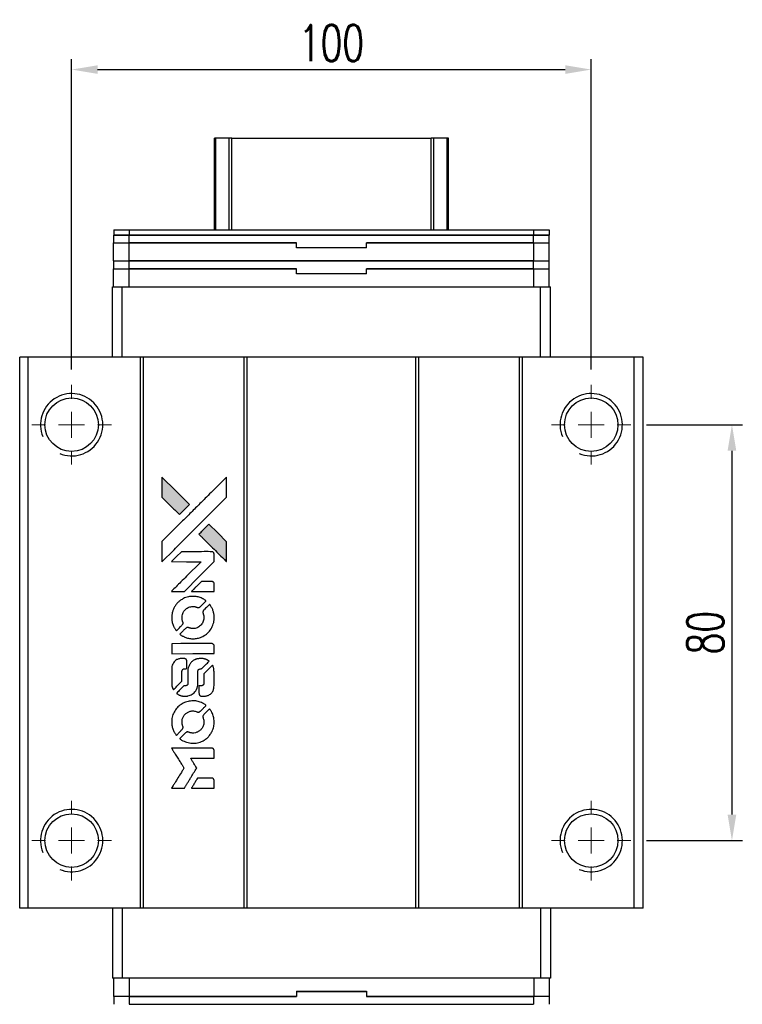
# Model space of a CAD drawing. Header units: millimetres. Extents: x 13 to 543, y -65 to 373.
# Tile 2 of 3: x 46 to 185, y 183 to 373. Entities that reach past the tile are written whole.
import ezdxf

# ---------------------------------------------------------------- set-up
doc = ezdxf.new("R2010")
doc.units = ezdxf.units.MM
doc.header["$LTSCALE"] = 0.15
doc.layers.get('0').update_dxf_attribs({"linetype": 'CONTINUOUS'})
doc.layers.get('Defpoints').update_dxf_attribs({"linetype": 'CONTINUOUS'})
doc.layers.add('DIM', color=4, linetype='CONTINUOUS')
doc.styles.add('DIM-7', font='SIMPLEX.shx', dxfattribs={"width": 0.7, "bigfont": 'chineset.shx'})
doc.dimstyles.new('CNS', dxfattribs={"dimscale": 2, "dimtxt": 3.5, "dimasz": 2.5, "dimexe": 1, "dimexo": 1.5, "dimgap": 0.09, "dimtad": 0, "dimdsep": 46, "dimtxsty": 'DIM-7', "dimcen": 0.09, "dimclrd": 4, "dimclre": 4, "dimclrt": 4, "dimadec": 0, "dimazin": 0, "dimtfac": 1, "dimtix": 1, "dimtmove": 2, "dimatfit": 3, "dimfxl": 1, "dimtvp": 0.971429, "dimtolj": 1, "dimarcsym": 0})

# ---------------------------------------------------------------- blocks, each defined once
blk = doc.blocks.new('SW_CENTERMARKSYMBOL_3')
at = {"color": 0, "linetype": 'Continuous', "lineweight": 18}
for p, q in [((0, 5), (0, 7.65)), ((0, 0), (0, 2.5)), ((-5, 0), (-7.65, 0)), ((0, 0), (-2.5, 0)), ((0, 0), (0, -2.5)), ((0, 0), (2.5, 0)), ((5, 0), (7.65, 0)), ((0, -5), (0, -7.65))]:
    blk.add_line(p, q, dxfattribs=at)
blk = doc.blocks.new('SW_CENTERMARKSYMBOL_4')
at = {"color": 0, "linetype": 'Continuous', "lineweight": 18}
for p, q in [((0, 5), (0, 7.65)), ((0, 0), (0, 2.5)), ((-5, 0), (-7.65, 0)), ((0, 0), (-2.5, 0)), ((0, 0), (0, -2.5)), ((0, 0), (2.5, 0)), ((5, 0), (7.65, 0)), ((0, -5), (0, -7.65))]:
    blk.add_line(p, q, dxfattribs=at)
blk = doc.blocks.new('SW_CENTERMARKSYMBOL_5')
at = {"color": 0, "linetype": 'Continuous', "lineweight": 18}
for p, q in [((0, 5), (0, 7.65)), ((0, 0), (0, 2.5)), ((-5, 0), (-7.65, 0)), ((0, 0), (-2.5, 0)), ((0, 0), (0, -2.5)), ((0, 0), (2.5, 0)), ((5, 0), (7.65, 0)), ((0, -5), (0, -7.65))]:
    blk.add_line(p, q, dxfattribs=at)
blk = doc.blocks.new('SW_CENTERMARKSYMBOL_6')
at = {"color": 0, "linetype": 'Continuous', "lineweight": 18}
for p, q in [((0, 5), (0, 7.65)), ((0, 0), (0, 2.5)), ((-5, 0), (-7.65, 0)), ((0, 0), (-2.5, 0)), ((0, 0), (0, -2.5)), ((0, 0), (2.5, 0)), ((5, 0), (7.65, 0)), ((0, -5), (0, -7.65))]:
    blk.add_line(p, q, dxfattribs=at)
blk = doc.blocks.new('LOGO')
at = {"linetype": 'Continuous'}
h = blk.add_hatch(color=22, dxfattribs=at)
h.dxf.hatch_style = 1
h.paths.add_polyline_path([(513.28, 1429.74), (513.28, 1427.8), (513.28, 1425.87), (514.96, 1424.21, 0.000288), (515.6, 1423.57, 0.000479), (516.15, 1423.03, 0.000013), (516.64, 1422.54, 0.197177), (516.65, 1422.54, 0.197497), (516.65, 1422.54, 0.00004), (516.94, 1422.82, 0.000834), (517.25, 1423.13, 0.000506), (517.61, 1423.5), (518.57, 1424.46), (515.93, 1427.1)])
h.paths.add_polyline_path([(522.33, 1420.69), (521.37, 1419.73, 0.000476), (521, 1419.36, 0.000789), (520.69, 1419.05, 0.000035), (520.41, 1418.76, 0.19758), (520.41, 1418.76, 0.198396), (520.41, 1418.75, 0.000019), (520.8, 1418.37, 0.000582), (521.22, 1417.94, 0.000351), (521.72, 1417.44, 0.000108), (523.84, 1415.33, 0.000692), (524.92, 1414.26, 0.000077), (525.67, 1413.52, 0.197527), (525.69, 1413.51, 0.410181), (525.71, 1413.52, 0.000493), (525.71, 1413.92, 0.002424), (525.71, 1414.46, 0.000529), (525.72, 1415.41), (525.72, 1417.3), (524.02, 1418.99)])
at = {"color": 22}
for points in [[(514.96, 1424.21, 0.000288), (515.6, 1423.57, 0.000479), (516.15, 1423.03, 0.000013), (516.64, 1422.54, 0.197177), (516.65, 1422.54, 0.197497), (516.65, 1422.54, 0.00004), (516.94, 1422.82, 0.000836), (517.25, 1423.13, 0.000505), (517.61, 1423.5), (518.57, 1424.46), (515.93, 1427.1), (513.28, 1429.74), (513.28, 1427.8), (513.28, 1425.87)], [(515.61, 1415.78, -0.000056), (516.77, 1416.94, -0.000021), (518.39, 1418.56, -0.000021), (520.16, 1420.33, -0.000025), (521.82, 1421.99), (525.72, 1425.87), (525.71, 1427.79), (525.71, 1429.72), (523.09, 1427.12, 0.000274), (521.84, 1425.87, 0.000123), (520.19, 1424.23, 0.000121), (518.45, 1422.5, 0.000165), (516.88, 1420.93), (513.28, 1417.34), (513.28, 1415.4), (513.28, 1413.46)], [(521.72, 1417.44, 0.000108), (523.84, 1415.33, 0.000692), (524.92, 1414.26, 0.000077), (525.67, 1413.52, 0.197527), (525.69, 1413.51, 0.410182), (525.71, 1413.52, 0.000493), (525.71, 1413.92, 0.002424), (525.71, 1414.46, 0.000529), (525.72, 1415.41), (525.72, 1417.3), (524.02, 1418.99), (522.33, 1420.69), (521.37, 1419.73, 0.000476), (521, 1419.36, 0.000789), (520.69, 1419.05, 0.000035), (520.41, 1418.76, 0.19758), (520.41, 1418.76, 0.198396), (520.41, 1418.75, 0.000019), (520.8, 1418.37, 0.000582), (521.22, 1417.94, 0.000351)], [(516.36, 1407.75), (517.6, 1407.75), (520.46, 1410.62), (523.32, 1413.48), (523.32, 1414.28, 0.0008), (523.31, 1414.79, 0.010795), (523.31, 1414.98, 0.030495), (523.29, 1415.08, 0.080372), (523.27, 1415.15, 0.03816), (523.23, 1415.22, 0.041799), (523.17, 1415.28, 0.042486), (523.11, 1415.33, 0.042078), (523.04, 1415.37, 0.099276), (522.95, 1415.39, 0.003302), (522.55, 1415.39, 0.002586), (521.85, 1415.4, 0.000204), (520, 1415.39), (517.04, 1415.39), (516.09, 1414.44), (515.14, 1413.48), (517.99, 1413.47), (520.84, 1413.46), (518.02, 1410.66, 0.000253), (516.93, 1409.58, 0.000412), (516.02, 1408.66, 0.000041), (515.19, 1407.84, 0.041338), (515.16, 1407.8), (515.12, 1407.75)], [(521.16, 1407.75), (523.32, 1407.75), (523.32, 1408.55), (523.31, 1409.36), (523.25, 1409.45, 0.03146), (523.22, 1409.49, 0.026444), (523.19, 1409.54, 0.026444), (523.15, 1409.57, 0.031457), (523.1, 1409.6), (523.01, 1409.66), (521.94, 1409.67), (520.87, 1409.67), (519.94, 1408.72, 0.000745), (519.58, 1408.36, 0.001228), (519.28, 1408.05, 0.000087), (519.01, 1407.77, 0.195134), (519, 1407.76, 0.412117), (519.01, 1407.76, 0.000048), (519.64, 1407.75, 0.00109), (520.34, 1407.75, 0.000653)], [(515.19, 1402.27, 0.023681), (515.24, 1401.94, 0.022402), (515.32, 1401.6, 0.021929), (515.44, 1401.26, 0.020503), (515.59, 1400.93, 0.013745), (515.69, 1400.74, 0.009767), (515.81, 1400.53, 0.009658), (515.93, 1400.35, 0.027804), (516.02, 1400.22), (516.06, 1400.18), (516.66, 1400.77, 0.002053), (516.95, 1401.06, 0.006738), (517.13, 1401.26, 0.007826), (517.26, 1401.39, 0.063909), (517.3, 1401.46, 0.061532), (517.34, 1401.57, 0.068674), (517.35, 1401.68, 0.052072), (517.33, 1401.81, 0.019648), (517.27, 1401.99, -0.018366), (517.21, 1402.2, -0.0288), (517.17, 1402.39, -0.029061), (517.15, 1402.58, -0.019155), (517.15, 1402.81, -0.053809), (517.22, 1403.28, -0.058833), (517.39, 1403.72, -0.058566), (517.66, 1404.11, -0.052525), (518.02, 1404.44, -0.044733), (518.32, 1404.63, -0.040573), (518.67, 1404.76, -0.041123), (519.02, 1404.84, -0.04951), (519.36, 1404.85, -0.017369), (519.52, 1404.84, -0.024255), (519.67, 1404.81, -0.023787), (519.81, 1404.77, -0.015798), (519.96, 1404.71, 0.010631), (520.06, 1404.67, 0.033653), (520.13, 1404.65, 0.037806), (520.2, 1404.64, 0.016307), (520.29, 1404.64, 0.068179), (520.46, 1404.67, 0.095747), (520.6, 1404.74, 0.033418), (520.78, 1404.9, 0.002133), (521.29, 1405.42, 0.001452), (521.57, 1405.71, 0.012393), (521.7, 1405.84, 0.020479), (521.76, 1405.92, 0.344362), (521.76, 1405.95, 0.074287), (521.69, 1406.02, 0.005454), (521.47, 1406.16, 0.008391), (521.24, 1406.3, 0.017097), (521.05, 1406.4, 0.027375), (520.66, 1406.56, 0.02835), (520.27, 1406.68, 0.027723), (519.85, 1406.76, 0.023913), (519.4, 1406.79, 0.027047), (518.87, 1406.78, 0.031685), (518.37, 1406.71, 0.032425), (517.89, 1406.57, 0.031013), (517.43, 1406.38, 0.037914), (516.88, 1406.05, 0.040153), (516.4, 1405.65, 0.039834), (515.98, 1405.18, 0.036173), (515.64, 1404.63, 0.040752), (515.4, 1404.09, 0.035885), (515.24, 1403.5, 0.035491), (515.17, 1402.88, 0.037615)], [(516.85, 1399.42, 0.018008), (517.03, 1399.3, 0.009842), (517.25, 1399.17, 0.009807), (517.48, 1399.05, 0.015716), (517.68, 1398.96, 0.048467), (518.41, 1398.73, 0.045841), (519.19, 1398.64, 0.046006), (519.96, 1398.69, 0.049638), (520.69, 1398.88, 0.064819), (521.64, 1399.39, 0.06695), (522.42, 1400.11, 0.066691), (522.98, 1401.02, 0.063505), (523.3, 1402.06, 0.03135), (523.32, 1402.32, 0.010439), (523.33, 1402.71, 0.010391), (523.32, 1403.11, 0.032408), (523.29, 1403.37, 0.015696), (523.23, 1403.67, 0.018095), (523.15, 1403.96, 0.018551), (523.05, 1404.24, 0.018352), (522.93, 1404.51, 0.015568), (522.84, 1404.68, 0.009832), (522.72, 1404.89, 0.009795), (522.6, 1405.07, 0.023727), (522.5, 1405.21), (522.46, 1405.26), (521.86, 1404.67, 0.001528), (521.53, 1404.34, 0.010022), (521.36, 1404.17, 0.019586), (521.27, 1404.06, 0.061865), (521.22, 1403.98, 0.055054), (521.18, 1403.85, 0.061607), (521.17, 1403.73, 0.048725), (521.19, 1403.58, 0.020221), (521.24, 1403.39, -0.017722), (521.31, 1403.18, -0.02685), (521.34, 1402.99, -0.02759), (521.36, 1402.81, -0.020233), (521.36, 1402.6, -0.04793), (521.3, 1402.21, -0.048386), (521.17, 1401.84, -0.047866), (520.97, 1401.49, -0.044964), (520.7, 1401.19, -0.04333), (520.38, 1400.93, -0.050921), (520.04, 1400.75, -0.051473), (519.67, 1400.64, -0.0459), (519.27, 1400.6, -0.019014), (519.08, 1400.61, -0.024114), (518.9, 1400.63, -0.025081), (518.73, 1400.67, -0.023892), (518.57, 1400.72, 0.008624), (518.44, 1400.77, 0.026486), (518.35, 1400.8, 0.035074), (518.27, 1400.81, 0.02756), (518.18, 1400.81, 0.087163), (518.05, 1400.79, 0.073291), (517.92, 1400.71, 0.028074), (517.73, 1400.55, 0.002594), (517.3, 1400.13), (516.7, 1399.52)], [(519.24, 1395.78), (523.31, 1395.78), (523.31, 1396.58), (523.31, 1397.38), (523.26, 1397.47, 0.071429), (523.21, 1397.55, 0.054799), (523.13, 1397.62, 0.053585), (523.03, 1397.67, 0.060698), (522.93, 1397.7, 0.033975), (522.76, 1397.71), (520.69, 1397.71, 0.000726), (518.66, 1397.71, 0.001084), (516.89, 1397.7), (515.16, 1397.69), (515.16, 1396.73), (515.16, 1395.77)], [(515.18, 1389.81, 0.018538), (515.19, 1389.69, 0.010695), (515.22, 1389.54, 0.01068), (515.25, 1389.4, 0.017678), (515.29, 1389.28, 0.013849), (515.34, 1389.14, 0.011814), (515.4, 1389, 0.004513), (515.46, 1388.86, 0.290035), (515.48, 1388.85, 0.196418), (515.49, 1388.86, 0.000124), (515.73, 1389.09, 0.001477), (516, 1389.35, 0.000898), (516.31, 1389.66), (517.12, 1390.48), (517.13, 1391.49, -0.001471), (517.13, 1392.26, -0.028714), (517.15, 1392.5, -0.097073), (517.19, 1392.63, -0.084199), (517.29, 1392.75, -0.042698), (517.36, 1392.8, -0.053912), (517.43, 1392.84, -0.051004), (517.52, 1392.86, -0.032967), (517.62, 1392.86, 0.00807), (517.67, 1392.86, 0.003023), (517.75, 1392.87, 0.002994), (517.82, 1392.87, 0.003629), (517.9, 1392.88), (518.07, 1392.89), (518.07, 1393.67, 0.001618), (518.07, 1394.04, 0.005206), (518.07, 1394.28, 0.00535), (518.06, 1394.46, 0.060675), (518.05, 1394.52, 0.048484), (518.03, 1394.56, 0.02389), (518.01, 1394.61, 0.022812), (517.98, 1394.65, 0.02462), (517.94, 1394.69, 0.061781), (517.84, 1394.77, 0.080179), (517.74, 1394.81, 0.048561), (517.58, 1394.83, 0.010021), (517.31, 1394.84, 0.016602), (516.95, 1394.83, 0.031409), (516.66, 1394.79, 0.036474), (516.41, 1394.72, 0.03439), (516.16, 1394.62, 0.065928), (515.78, 1394.35, 0.069066), (515.48, 1393.99, 0.065697), (515.28, 1393.55, 0.051559), (515.18, 1393.04, 0.020904), (515.17, 1392.76, 0.000451), (515.17, 1391.42, 0.000419), (515.17, 1390.07, 0.022759)], [(516.23, 1388.03, 0.023289), (516.43, 1387.9, 0.026845), (516.62, 1387.8, 0.026047), (516.83, 1387.72, 0.019751), (517.07, 1387.66, 0.013249), (517.21, 1387.63, 0.025169), (517.32, 1387.61, 0.016532), (517.45, 1387.61, 0.002937), (517.71, 1387.61, 0.003317), (517.94, 1387.61, 0.011808), (518.09, 1387.61, 0.01777), (518.2, 1387.62, 0.021476), (518.3, 1387.64, 0.04325), (518.73, 1387.78, 0.045753), (519.13, 1387.98, 0.04649), (519.47, 1388.25, 0.047672), (519.76, 1388.58, 0.025315), (519.85, 1388.72, 0.015208), (519.94, 1388.9, 0.01512), (520.03, 1389.08, 0.022488), (520.09, 1389.24, 0.027857), (520.16, 1389.5, 0.034138), (520.19, 1389.75, 0.014286), (520.2, 1390.12, 0.00124), (520.2, 1391.08, -0.00103), (520.2, 1391.66, -0.002552), (520.21, 1392.09, -0.001594), (520.21, 1392.42, -0.047676), (520.22, 1392.5, -0.085307), (520.28, 1392.64, -0.097789), (520.38, 1392.75, -0.085947), (520.52, 1392.82, -0.051339), (520.71, 1392.86, 0.014634), (520.78, 1392.86, 0.015028), (520.84, 1392.87, 0.014927), (520.89, 1392.89, 0.059415), (520.93, 1392.9, 0.070595), (520.99, 1392.95, 0.00028), (521.68, 1393.62, 0.000111), (522.38, 1394.32, 0.200239), (522.39, 1394.35, 0.268906), (522.38, 1394.36, 0.001866), (522.21, 1394.46, 0.007532), (522.05, 1394.55, 0.017818), (521.92, 1394.61, 0.013256), (521.79, 1394.66, 0.011636), (521.64, 1394.71, 0.011528), (521.49, 1394.76, 0.012303), (521.34, 1394.8, 0.0423), (521.11, 1394.83, 0.013657), (520.76, 1394.83, 0.013857), (520.42, 1394.82, 0.037428), (520.17, 1394.79, 0.014927), (520.01, 1394.75, 0.0122), (519.83, 1394.69, 0.012518), (519.67, 1394.64, 0.023062), (519.55, 1394.58, 0.065961), (519.09, 1394.27, 0.06055), (518.71, 1393.84, 0.059676), (518.44, 1393.33, 0.060497), (518.3, 1392.77, 0.025683), (518.29, 1392.65, 0.001528), (518.29, 1392.29, 0.002124), (518.28, 1391.83, 0.001173), (518.28, 1391.27, -0.000809), (518.28, 1390.29, -0.017164), (518.27, 1390, -0.063931), (518.24, 1389.85, -0.108429), (518.17, 1389.74, -0.052941), (518.1, 1389.68, -0.063675), (518.02, 1389.63, -0.050562), (517.91, 1389.61, -0.020337), (517.77, 1389.59, 0.009897), (517.68, 1389.59, 0.016482), (517.61, 1389.58, 0.019019), (517.55, 1389.56, 0.06043), (517.51, 1389.55, 0.076267), (517.42, 1389.49, 0.00054), (516.79, 1388.85, 0.000307), (516.15, 1388.19, 0.142594), (516.12, 1388.14, 0.232419), (516.12, 1388.13, 0.022995), (516.15, 1388.1, 0.024627), (516.19, 1388.06, 0.015407)], [(520.45, 1387.92, 0.065483), (520.5, 1387.83, 0.053271), (520.57, 1387.74, 0.052018), (520.66, 1387.67, 0.0556), (520.76, 1387.62, 0.036839), (520.82, 1387.6, 0.026922), (520.9, 1387.59, 0.016905), (521, 1387.59, 0.004317), (521.17, 1387.59, 0.016369), (521.52, 1387.6, 0.029936), (521.81, 1387.64, 0.03418), (522.06, 1387.7, 0.031327), (522.31, 1387.81, 0.046935), (522.61, 1387.99, 0.054053), (522.86, 1388.22, 0.053701), (523.05, 1388.5, 0.045364), (523.19, 1388.83, 0.032479), (523.27, 1389.12, 0.03386), (523.3, 1389.41, 0.013578), (523.32, 1389.88, 0.001155), (523.32, 1391.07, 0.000413), (523.31, 1392.09, 0.005008), (523.3, 1392.48, 0.013199), (523.29, 1392.71, 0.033956), (523.27, 1392.86, 0.013909), (523.23, 1393.03, 0.010864), (523.17, 1393.21, 0.010938), (523.12, 1393.37, 0.028702), (523.07, 1393.48), (523.03, 1393.56), (522.19, 1392.74), (521.36, 1391.92), (521.36, 1390.96, -0.001504), (521.36, 1390.55, -0.00328), (521.36, 1390.24, -0.001901), (521.35, 1389.99, -0.061333), (521.34, 1389.93, -0.063621), (521.31, 1389.85, -0.048633), (521.25, 1389.77, -0.046769), (521.17, 1389.7, -0.047961), (521.09, 1389.64, -0.02678), (521.02, 1389.61, -0.050957), (520.95, 1389.59, -0.029398), (520.87, 1389.58, -0.00401), (520.7, 1389.58), (520.41, 1389.57), (520.41, 1388.8, 0.001061), (520.41, 1388.34, 0.009147), (520.42, 1388.13, 0.020721), (520.43, 1388.01, 0.051619)], [(515.19, 1382.19, 0.024131), (515.24, 1381.84, 0.022344), (515.33, 1381.49, 0.021883), (515.45, 1381.14, 0.020884), (515.6, 1380.79, 0.010669), (515.7, 1380.6, 0.010389), (515.82, 1380.41, 0.010913), (515.93, 1380.23, 0.022227), (516.02, 1380.11), (516.06, 1380.06), (516.67, 1380.68, 0.002452), (516.9, 1380.92, 0.003628), (517.1, 1381.13, 0.001662), (517.28, 1381.32, 0.070159), (517.31, 1381.36, 0.047671), (517.32, 1381.4, 0.018624), (517.33, 1381.45, 0.017921), (517.34, 1381.5, 0.018804), (517.35, 1381.56, 0.018255), (517.35, 1381.64, 0.041312), (517.34, 1381.7, 0.037164), (517.33, 1381.76, 0.012342), (517.29, 1381.84, -0.015101), (517.22, 1382.05, -0.035998), (517.18, 1382.21, -0.033244), (517.16, 1382.38, -0.011249), (517.15, 1382.62, -0.004059), (517.15, 1382.83, -0.019693), (517.16, 1382.94, -0.027943), (517.18, 1383.04, -0.014411), (517.2, 1383.15, -0.033089), (517.3, 1383.43, -0.033887), (517.43, 1383.69, -0.034021), (517.59, 1383.93, -0.033942), (517.78, 1384.14, -0.02816), (518.01, 1384.33, -0.035032), (518.23, 1384.48, -0.035269), (518.48, 1384.6, -0.029196), (518.75, 1384.69, -0.037862), (519.07, 1384.75, -0.043657), (519.37, 1384.75, -0.043064), (519.68, 1384.7, -0.035184), (520, 1384.6, 0.033699), (520.15, 1384.55, 0.052815), (520.28, 1384.53, 0.059167), (520.4, 1384.54, 0.058972), (520.52, 1384.58, 0.059208), (520.61, 1384.64, 0.021125), (520.73, 1384.74, 0.008691), (520.92, 1384.93, 0.000851), (521.37, 1385.39, 0.001873), (521.6, 1385.62, 0.013884), (521.71, 1385.74, 0.022355), (521.76, 1385.81, 0.341453), (521.76, 1385.84, 0.073011), (521.7, 1385.9, 0.004587), (521.48, 1386.04, 0.00748), (521.26, 1386.17, 0.016837), (521.08, 1386.27, 0.028606), (520.66, 1386.46, 0.031352), (520.23, 1386.59, 0.031004), (519.78, 1386.67, 0.0268), (519.3, 1386.69, 0.026698), (518.79, 1386.66, 0.03002), (518.31, 1386.58, 0.030357), (517.85, 1386.45, 0.028554), (517.4, 1386.25, 0.062944), (516.56, 1385.69, 0.062206), (515.88, 1384.94, 0.062448), (515.41, 1384.05, 0.064355), (515.18, 1383.07, 0.017377), (515.17, 1382.88, 0.008369), (515.17, 1382.63, 0.008367), (515.17, 1382.38, 0.01757)], [(516.84, 1379.31, 0.064158), (517.79, 1378.81, 0.06356), (518.83, 1378.56, 0.064004), (519.9, 1378.58, 0.066747), (520.91, 1378.87, 0.04321), (521.54, 1379.22, 0.044737), (522.1, 1379.66, 0.044901), (522.56, 1380.2, 0.044184), (522.93, 1380.81, 0.026293), (523.13, 1381.28, 0.033344), (523.25, 1381.73, 0.033227), (523.32, 1382.19, 0.025815), (523.33, 1382.7, 0.023119), (523.3, 1383.19, 0.031044), (523.22, 1383.62, 0.031337), (523.09, 1384.04, 0.024258), (522.89, 1384.48, 0.015622), (522.81, 1384.63, 0.008495), (522.7, 1384.82, 0.008415), (522.59, 1384.99, 0.020814), (522.5, 1385.11), (522.45, 1385.17), (521.86, 1384.58, 0.002843), (521.42, 1384.14, 0.033917), (521.26, 1383.96, 0.087906), (521.2, 1383.83, 0.073302), (521.17, 1383.67, 0.022047), (521.18, 1383.59, 0.026465), (521.19, 1383.52, 0.022233), (521.21, 1383.44, 0.009985), (521.24, 1383.33, -0.039011), (521.33, 1382.95, -0.044398), (521.36, 1382.58, -0.045096), (521.32, 1382.22, -0.04265), (521.22, 1381.86, -0.071154), (520.94, 1381.35, -0.068827), (520.53, 1380.93, -0.068713), (520.02, 1380.64, -0.070507), (519.45, 1380.51, -0.028605), (519.21, 1380.5, -0.031418), (518.97, 1380.52, -0.031044), (518.74, 1380.57, -0.02668), (518.5, 1380.64, 0.038913), (518.36, 1380.69, 0.043732), (518.22, 1380.71, 0.047754), (518.09, 1380.7, 0.075756), (517.99, 1380.67, 0.07294), (517.93, 1380.63, 0.003456), (517.77, 1380.48, 0.005023), (517.57, 1380.29, 0.002422), (517.31, 1380.03, 0.000819), (517.08, 1379.8, 0.001349), (516.88, 1379.61, 0.0001), (516.71, 1379.43, 0.205335), (516.7, 1379.42, 0.219821), (516.71, 1379.42, 0.002494), (516.75, 1379.39, 0.007089), (516.79, 1379.35, 0.004494)], [(516.38, 1369.92), (517.61, 1369.92), (517.82, 1370.25, -0.000297), (517.94, 1370.46, -0.000037), (518.22, 1370.91, -0.000043), (518.55, 1371.45, -0.000036), (518.9, 1372.02, 0.000044), (519.24, 1372.57, 0.000063), (519.54, 1373.07, 0.000035), (519.8, 1373.49, 0.0009), (519.87, 1373.61), (519.97, 1373.77), (519.84, 1373.99, 0.001175), (519.76, 1374.11, 0.000208), (519.62, 1374.34, 0.000225), (519.45, 1374.62, 0.000203), (519.27, 1374.9, -0.000711), (519.1, 1375.17, -0.001119), (518.96, 1375.4, -0.000263), (518.83, 1375.6, -0.04589), (518.82, 1375.63, -0.519312), (518.84, 1375.65, -0.001914), (519.17, 1375.65, -0.003124), (519.71, 1375.66, -0.000285), (521.07, 1375.66), (523.32, 1375.66), (523.32, 1376.44, 0.001727), (523.32, 1377.01, 0.025279), (523.31, 1377.21, 0.073886), (523.28, 1377.32, 0.07426), (523.21, 1377.42, 0.03264), (523.19, 1377.45, 0.01784), (523.16, 1377.48, 0.017712), (523.12, 1377.51, 0.026854), (523.09, 1377.53), (523.01, 1377.57), (519.07, 1377.57), (515.14, 1377.58), (515.17, 1377.53, -0.004595), (515.19, 1377.5, -0.00016), (515.26, 1377.38, -0.000298), (515.35, 1377.24, -0.000208), (515.45, 1377.08, 0.000986), (515.74, 1376.61, 0.00025), (516.22, 1375.85, 0.000268), (516.72, 1375.05, 0.000436), (517.16, 1374.36, -0.002932), (517.3, 1374.13, -0.004718), (517.41, 1373.94, -0.001113), (517.51, 1373.77, -0.227179), (517.52, 1373.75, -0.045982), (517.51, 1373.73, -0.000145), (517.36, 1373.5, -0.000825), (517.2, 1373.24, -0.000517), (517.02, 1372.94, 0.000056), (516.37, 1371.9, 0.000289), (516.01, 1371.32, 0.000481), (515.75, 1370.89, 0.000418), (515.47, 1370.44), (515.15, 1369.92)], [(521.15, 1369.92), (523.32, 1369.92), (523.32, 1370.7, 0.000842), (523.32, 1371.21, 0.010591), (523.31, 1371.4, 0.028995), (523.3, 1371.5, 0.069543), (523.28, 1371.58, 0.051063), (523.24, 1371.65, 0.039932), (523.18, 1371.72, 0.039414), (523.11, 1371.77, 0.045845), (523.04, 1371.81, 0.094811), (522.96, 1371.83, 0.007124), (522.75, 1371.84, 0.004713), (522.39, 1371.84, 0.000534), (521.56, 1371.84), (520.16, 1371.84), (520.03, 1371.64, 0.000828), (519.68, 1371.07, 0.000879), (519.33, 1370.5, 0.000048), (518.99, 1369.94, 0.137596), (518.99, 1369.92, 0.413028), (518.99, 1369.92, 0.000016), (519.62, 1369.92, 0.000623), (520.32, 1369.92, 0.000374)]]:
    blk.add_lwpolyline(points, format="xyb", close=True, dxfattribs=at)
blk = doc.blocks.new('*D161')
at = {"layer": 'Defpoints', "color": 0}
for p in [(155.57, 363.3), (55.57, 302.62), (155.57, 302.62)]:
    blk.add_point(p, dxfattribs=at)
at = {"layer": 'DIM', "color": 7, "lineweight": -2}
for p, q in [((55.57, 305.62), (55.57, 365.3)), ((155.57, 305.62), (155.57, 365.3)), ((60.57, 363.3), (150.57, 363.3))]:
    blk.add_line(p, q, dxfattribs=at)
at = {"layer": 'DIM', "color": 7}
for points in [[(60.57, 364.13), (60.57, 362.47), (55.57, 363.3)], [(150.57, 364.13), (150.57, 362.47), (155.57, 363.3)]]:
    blk.add_solid(points, dxfattribs=at)
at = {"layer": 'DIM', "color": 7, "insert": (105.57, 368.4), "char_height": 7, "attachment_point": 5, "style": 'DIM-7'}
blk.add_mtext('\\A1;100', dxfattribs=at)
blk = doc.blocks.new('*D162')
at = {"layer": 'Defpoints', "color": 0}
for p in [(163.22, 294.97), (163.22, 214.97), (182.65, 214.97)]:
    blk.add_point(p, dxfattribs=at)
at = {"layer": 'DIM', "color": 7, "lineweight": -2}
for p, q in [((166.22, 294.97), (184.65, 294.97)), ((182.65, 289.97), (182.65, 219.97)), ((166.22, 214.97), (184.65, 214.97))]:
    blk.add_line(p, q, dxfattribs=at)
at = {"layer": 'DIM', "color": 7}
for points in [[(181.81, 289.97), (183.48, 289.97), (182.65, 294.97)], [(181.81, 219.97), (183.48, 219.97), (182.65, 214.97)]]:
    blk.add_solid(points, dxfattribs=at)
at = {"layer": 'DIM', "color": 7, "insert": (177.55, 254.97), "char_height": 7, "attachment_point": 5, "rotation": 90, "style": 'DIM-7'}
blk.add_mtext('\\A1;80', dxfattribs=at)

msp = doc.modelspace()

# ---------------------------------------------------------------- linework, layer by layer
at = {"color": 7, "linetype": 'Continuous', "lineweight": 25}
for p, q in [((83.066, 332.475), (83.066, 350.134)), ((83.305, 332.475), (83.305, 350.134)), ((85.881, 332.475), (85.881, 350.134)), ((86.376, 350.134), (124.756, 350.134)), ((86.376, 332.475), (86.376, 350.134)), ((124.756, 332.475), (124.756, 350.134)), ((125.25, 332.475), (125.25, 350.134)), ((127.826, 332.475), (127.826, 350.134)), ((128.066, 332.475), (128.066, 350.134)), ((63.666, 332.475), (63.666, 331.475)), ((63.666, 332.475), (66.666, 332.475)), ((66.666, 332.475), (66.666, 331.475)), ((66.666, 332.475), (144.466, 332.475)), ((144.466, 332.475), (144.466, 331.475)), ((144.466, 332.475), (147.466, 332.475)), ((147.466, 332.475), (147.466, 331.475)), ((63.641, 326.475), (63.641, 329.975)), ((63.641, 329.975), (66.641, 329.975)), ((63.666, 331.475), (66.666, 331.475)), ((63.666, 329.975), (63.666, 331.475)), ((66.666, 331.475), (63.666, 331.475)), ((66.641, 326.475), (66.641, 329.975)), ((66.641, 329.975), (98.816, 329.975)), ((66.666, 331.475), (144.466, 331.475)), ((66.666, 329.975), (66.666, 331.475)), ((144.466, 331.475), (66.666, 331.475)), ((98.816, 329.975), (66.666, 329.975)), ((98.816, 329.075), (98.816, 329.975)), ((98.816, 328.975), (98.816, 329.975)), ((112.316, 329.075), (112.316, 329.975)), ((112.316, 329.975), (144.491, 329.975)), ((144.466, 329.975), (112.316, 329.975)), ((112.316, 328.975), (112.316, 329.975)), ((144.466, 331.475), (147.466, 331.475)), ((144.466, 329.975), (144.466, 331.475)), ((147.466, 331.475), (144.466, 331.475)), ((144.491, 326.475), (144.491, 329.975)), ((144.491, 329.975), (147.491, 329.975)), ((147.466, 329.975), (147.466, 331.475)), ((147.491, 326.475), (147.491, 329.975)), ((98.816, 329.075), (112.316, 329.075)), ((112.316, 328.975), (98.816, 328.975)), ((63.641, 326.475), (66.641, 326.475)), ((63.666, 324.975), (63.666, 326.475)), ((66.641, 326.475), (144.491, 326.475)), ((66.666, 324.975), (66.666, 326.475)), ((144.466, 326.475), (66.666, 326.475)), ((144.466, 324.975), (144.466, 326.475)), ((144.491, 326.475), (147.491, 326.475)), ((147.466, 324.975), (147.466, 326.475)), ((63.641, 321.475), (63.641, 324.975)), ((63.641, 324.975), (66.641, 324.975)), ((66.641, 321.475), (66.641, 324.975)), ((66.641, 324.975), (98.816, 324.975)), ((98.816, 324.975), (66.666, 324.975)), ((98.816, 324.075), (98.816, 324.975)), ((98.816, 323.975), (98.816, 324.975)), ((98.816, 324.075), (112.316, 324.075)), ((112.316, 323.975), (98.816, 323.975)), ((112.316, 324.075), (112.316, 324.975)), ((112.316, 324.975), (144.491, 324.975)), ((144.466, 324.975), (112.316, 324.975)), ((112.316, 323.975), (112.316, 324.975)), ((144.491, 321.475), (144.491, 324.975)), ((144.491, 324.975), (147.491, 324.975)), ((147.491, 321.475), (147.491, 324.975)), ((63.416, 307.975), (63.416, 321.475)), ((63.416, 321.475), (65.316, 321.475)), ((65.316, 307.975), (65.316, 321.475)), ((65.316, 321.475), (145.816, 321.475)), ((145.816, 307.975), (145.816, 321.475)), ((145.816, 321.475), (147.716, 321.475)), ((147.716, 307.975), (147.716, 321.475)), ((45.566, 201.975), (45.566, 307.975)), ((47.216, 307.975), (45.566, 307.975)), ((47.216, 201.975), (47.216, 307.975)), ((68.816, 307.975), (47.216, 307.975)), ((68.816, 201.975), (68.816, 307.975)), ((69.366, 307.975), (68.816, 307.975)), ((69.366, 201.975), (69.366, 307.975)), ((88.766, 307.975), (69.366, 307.975)), ((88.766, 201.975), (88.766, 307.975)), ((89.316, 307.975), (88.766, 307.975)), ((89.316, 201.975), (89.316, 307.975)), ((121.816, 307.975), (89.316, 307.975)), ((121.816, 201.975), (121.816, 307.975)), ((122.366, 307.975), (121.816, 307.975)), ((122.366, 201.975), (122.366, 307.975)), ((141.766, 307.975), (122.366, 307.975)), ((141.766, 201.975), (141.766, 307.975)), ((142.316, 307.975), (141.766, 307.975)), ((142.316, 201.975), (142.316, 307.975)), ((163.816, 307.975), (142.316, 307.975)), ((163.816, 201.975), (163.816, 307.975)), ((165.566, 307.975), (163.816, 307.975)), ((165.566, 201.975), (165.566, 307.975)), ((47.216, 201.975), (45.566, 201.975)), ((68.816, 201.975), (47.216, 201.975)), ((63.416, 201.975), (63.416, 188.475)), ((65.316, 201.975), (65.316, 188.475)), ((69.366, 201.975), (68.816, 201.975)), ((88.766, 201.975), (69.366, 201.975)), ((89.316, 201.975), (88.766, 201.975)), ((121.816, 201.975), (89.316, 201.975)), ((122.366, 201.975), (121.816, 201.975)), ((141.766, 201.975), (122.366, 201.975)), ((142.316, 201.975), (141.766, 201.975)), ((163.816, 201.975), (142.316, 201.975)), ((145.816, 201.975), (145.816, 188.475)), ((147.716, 201.975), (147.716, 188.475)), ((165.566, 201.975), (163.816, 201.975)), ((65.316, 188.475), (63.416, 188.475)), ((63.641, 188.475), (63.641, 184.975)), ((145.816, 188.475), (65.316, 188.475)), ((66.641, 188.475), (66.641, 184.975)), ((144.491, 188.475), (144.491, 184.975)), ((147.716, 188.475), (145.816, 188.475)), ((147.491, 188.475), (147.491, 184.975)), ((98.816, 185.975), (98.816, 184.975)), ((98.816, 185.975), (112.316, 185.975)), ((98.816, 185.875), (98.816, 184.975)), ((112.316, 185.875), (98.816, 185.875)), ((112.316, 185.975), (112.316, 184.975)), ((112.316, 185.875), (112.316, 184.975)), ((66.641, 184.975), (63.641, 184.975)), ((63.666, 184.975), (63.666, 183.475)), ((98.816, 184.975), (66.641, 184.975)), ((66.666, 184.975), (66.666, 183.475)), ((66.666, 184.975), (98.816, 184.975)), ((144.491, 184.975), (112.316, 184.975)), ((112.316, 184.975), (144.466, 184.975)), ((144.466, 184.975), (144.466, 183.475)), ((147.491, 184.975), (144.491, 184.975)), ((147.466, 184.975), (147.466, 183.475)), ((66.666, 183.475), (144.466, 183.475))]:
    msp.add_line(p, q, dxfattribs=at)
for centre in [(55.566, 294.975), (155.566, 294.975), (55.566, 214.975), (155.566, 214.975)]:
    msp.add_circle(centre, 5.15, dxfattribs=at)
for centre in [(55.566, 294.975), (155.566, 294.975), (55.566, 214.975), (155.566, 214.975)]:
    msp.add_arc(centre, 6, 247.5, 202.5)
for points, knots in [([(83.305, 350.134), (83.243, 350.134), (83.178, 350.134), (83.088, 350.134), (83.066, 350.134), (83.066, 350.134)], [0, 0, 0, 0, 0.5, 0.5, 1, 1, 1, 1]), ([(85.881, 350.134), (85.834, 350.134), (85.74, 350.134), (85.451, 350.134), (85.255, 350.134), (84.783, 350.134), (84.508, 350.134), (83.921, 350.134), (83.611, 350.134), (83.305, 350.134)], [0, 0, 0, 0, 0.25, 0.25, 0.5, 0.5, 0.75, 0.75, 1, 1, 1, 1]), ([(86.376, 350.134), (86.321, 350.134), (86.264, 350.134), (86.151, 350.134), (86.097, 350.134), (86.003, 350.134), (85.964, 350.134), (85.907, 350.134), (85.889, 350.134), (85.881, 350.134)], [0, 0, 0, 0, 0.25, 0.25, 0.5, 0.5, 0.75, 0.75, 1, 1, 1, 1]), ([(125.25, 350.134), (125.242, 350.134), (125.224, 350.134), (125.168, 350.134), (125.128, 350.134), (125.035, 350.134), (124.98, 350.134), (124.868, 350.134), (124.81, 350.134), (124.756, 350.134)], [0, 0, 0, 0, 0.25, 0.25, 0.5, 0.5, 0.75, 0.75, 1, 1, 1, 1]), ([(127.826, 350.134), (127.521, 350.134), (127.21, 350.134), (126.623, 350.134), (126.348, 350.134), (125.876, 350.134), (125.681, 350.134), (125.391, 350.134), (125.297, 350.134), (125.25, 350.134)], [0, 0, 0, 0, 0.25, 0.25, 0.5, 0.5, 0.75, 0.75, 1, 1, 1, 1]), ([(128.066, 350.134), (128.066, 350.134), (128.043, 350.134), (127.953, 350.134), (127.888, 350.134), (127.826, 350.134)], [0, 0, 0, 0, 0.5, 0.5, 1, 1, 1, 1])]:
    msp.add_open_spline(points, degree=3, knots=knots, dxfattribs=at)

# ---------------------------------------------------------------- block references
at = {"color": 7, "linetype": 'Continuous', "lineweight": 0}
for name, p in [('SW_CENTERMARKSYMBOL_3', (55.566, 294.975)), ('SW_CENTERMARKSYMBOL_6', (155.566, 294.975)), ('SW_CENTERMARKSYMBOL_4', (55.566, 214.975)), ('SW_CENTERMARKSYMBOL_5', (155.566, 214.975))]:
    msp.add_blockref(name, p, dxfattribs=at)
at = {"layer": 'DIM'}
msp.add_blockref('LOGO', (-440.341, -1144.841), dxfattribs=at)

# ---------------------------------------------------------------- dimensions: what is measured, and where the dimension line sits
at = {"layer": 'DIM', "color": 0}
dim = msp.add_linear_dim(base=(155.566, 363.299), p1=(55.566, 302.625), p2=(155.566, 302.625), dimstyle='CNS', override={"dimgap": 0.8, "dimtad": 1, "dimclrd": 7, "dimclre": 7, "dimclrt": 7, "dimtmove": 1}, dxfattribs=at)
dim.commit()
dim.dimension.update_dxf_attribs({"geometry": '*D161', "text_midpoint": (105.566, 368.399)})
dim = msp.add_linear_dim(base=(182.645, 214.975), p1=(163.216, 294.975), p2=(163.216, 214.975), angle=90, dimstyle='CNS', override={"dimscale": 2, "dimgap": 0.8, "dimtad": 1, "dimclrd": 7, "dimclre": 7, "dimclrt": 7, "dimtmove": 1}, dxfattribs=at)
dim.commit()
dim.dimension.update_dxf_attribs({"geometry": '*D162', "text_midpoint": (177.545, 254.975)})

doc.saveas('drawing.dxf')
